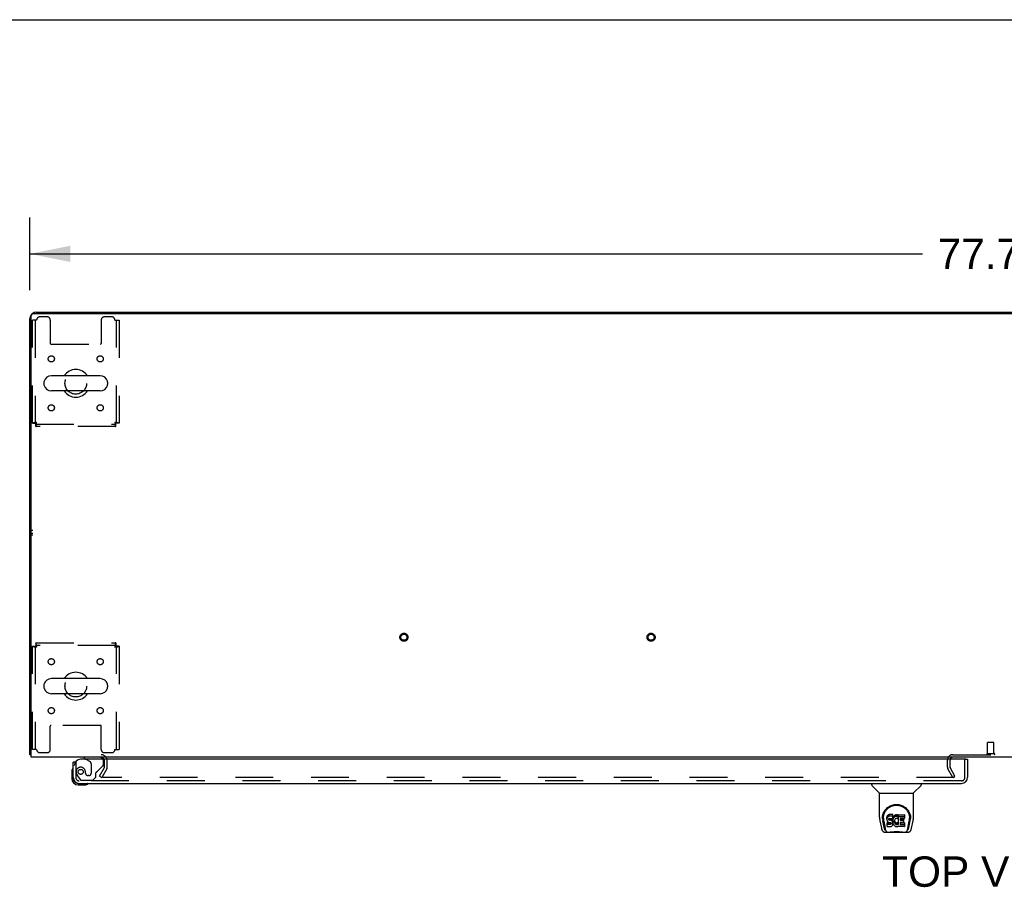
# Model space of a CAD drawing. Header units: inches. Extents: x 0 to 278, y 0 to 180.
# Tile 69 of 77: x 57 to 97, y 145 to 180. Entities that reach past the tile are written whole.
import ezdxf

# ---------------------------------------------------------------- set-up
doc = ezdxf.new("R2010")
doc.units = ezdxf.units.IN
doc.header["$LTSCALE"] = 15.310625
doc.header["$MEASUREMENT"] = 0
doc.linetypes.add('HIDDEN', pattern=[0.2, 0.1, -0.1])
doc.layers.get('0').update_dxf_attribs({"linetype": 'CONTINUOUS'})
for name, color, linetype in [('DEFAULT_2', 8, 'HIDDEN'), ('DIMENSIONS', 7, 'CONTINUOUS'), ('LEFTHAND_DOOR_ASSEMBLY', 7, 'CONTINUOUS'), ('WITNESSMARKS', 7, 'CONTINUOUS')]:
    doc.layers.add(name, color=color, linetype=linetype)
doc.styles.get("Standard").update_dxf_attribs({"font": 'arial.ttf'})
doc.dimstyles.new('DIMSTYLE_1', dxfattribs={"dimtxt": 1.228125, "dimasz": 1.6375, "dimexe": 0.09, "dimexo": 0.07, "dimgap": 0.0375, "dimtad": 0, "dimtih": 1, "dimtoh": 1, "dimzin": 4, "dimdsep": 46, "dimtxsty": 'Standard', "dimblk": '_FILLED', "dimblk1": '_FILLED', "dimblk2": '_FILLED', "dimcen": 0.09, "dimadec": 3, "dimazin": 1, "dimtfac": 1, "dimtdec": 3, "dimtofl": 0, "dimtmove": 0, "dimatfit": 3, "dimldrblk": '_FILLED', "dimfxl": 0, "dimtolj": 1, "dimtzin": 4, "dimarcsym": 0})

# ---------------------------------------------------------------- blocks, each defined once
blk = doc.blocks.new('_FILLED')
at = {"color": 0, "linetype": 'ByBlock'}
blk.add_solid([(0, 0), (-1, 0.2), (-1, -0.2)], dxfattribs=at)
blk = doc.blocks.new('*D1')
at = {"layer": 'DIMENSIONS', "color": 2, "linetype": 'Continuous'}
for p, q in [((57.697, 169.189), (57.697, 172.126)), ((135.447, 169.189), (135.447, 172.126)), ((57.697, 170.652), (93.812, 170.652)), ((135.447, 170.652), (99.332, 170.652))]:
    blk.add_line(p, q, dxfattribs=at)
at = {"layer": 'DIMENSIONS', "color": 2, "linetype": 'Continuous', "xscale": 1.6375, "yscale": 1.6375, "zscale": 1.6375, "rotation": 180}
blk.add_blockref('_FILLED', (57.697, 170.652), dxfattribs=at)
at = {"layer": 'DIMENSIONS', "color": 2, "linetype": 'Continuous', "xscale": 1.6375, "yscale": 1.6375, "zscale": 1.6375}
blk.add_blockref('_FILLED', (135.447, 170.652), dxfattribs=at)
at = {"layer": 'DIMENSIONS', "color": 2, "linetype": 'Continuous', "insert": (96.572, 171.266), "char_height": 1.2281, "width": 4.29159, "attachment_point": 2, "line_spacing_factor": 0.9}
blk.add_mtext('77.75', dxfattribs=at)

msp = doc.modelspace()

# ---------------------------------------------------------------- linework, layer by layer
at = {"color": 7, "linetype": 'Continuous'}
for p, q in [((0, 180.125), (278.375, 180.125)), ((65.197, 168.289), (65.197, 168.237)), ((65.197, 168.289), (127.947, 168.289)), ((96.572, 168.289), (96.572, 168.237)), ((58.263, 165.458), (58.263, 165.37)), ((60.538, 165.72), (58.563, 165.72)), ((60.838, 165.458), (60.838, 165.37)), ((60.538, 165.108), (58.563, 165.108)), ((60.538, 153.47), (58.563, 153.47)), ((58.263, 153.208), (58.263, 153.12)), ((60.838, 153.208), (60.838, 153.12)), ((60.538, 152.858), (58.563, 152.858)), ((57.749, 150.393), (57.697, 150.393))]:
    msp.add_line(p, q, dxfattribs=at)
at = {"color": 3, "linetype": 'Continuous'}
for p, q in [((57.749, 150.289), (57.749, 168.177)), ((57.809, 168.237), (135.335, 168.237)), ((57.943, 168.289), (65.197, 168.289)), ((57.697, 150.393), (57.697, 168.042)), ((135.395, 150.289), (57.749, 150.289))]:
    msp.add_line(p, q, dxfattribs=at)
for points in [[(57.725, 150.379), (57.721, 150.379), (57.717, 150.38), (57.714, 150.381), (57.712, 150.382), (57.709, 150.383), (57.706, 150.383), (57.704, 150.384), (57.702, 150.385), (57.7, 150.387), (57.699, 150.388), (57.698, 150.389), (57.697, 150.39), (57.697, 150.391), (57.697, 150.393)], [(57.749, 150.373), (57.749, 150.373), (57.745, 150.374), (57.74, 150.375), (57.736, 150.376), (57.732, 150.377), (57.725, 150.379)]]:
    msp.add_lwpolyline(points, dxfattribs=at)
for centre, radius, start, end in [((57.943, 168.042), 0.246, 140.5601, 180), ((57.809, 168.177), 0.06, 90, 180), ((57.943, 168.042), 0.246, 90, 129.4399), ((60.575, 150.146), 0.142, 26.4666, 90), ((95.041, 150.174), 0.115, 115.1781, 161.7549)]:
    msp.add_arc(centre, radius, start, end, dxfattribs=at)
at = {"color": 7, "linetype": 'Continuous'}
for centre, radius, start, end in [((59.551, 165.414), 0.562, 32.9567, 147.0433), ((58.407, 165.458), 0.144, 164.3697, 180), ((58.407, 165.37), 0.144, 180, 195.6303), ((58.563, 165.414), 0.306, 90, 164.3697), ((60.538, 165.414), 0.306, 15.6303, 90), ((60.695, 165.458), 0.144, 0, 15.6303), ((60.695, 165.37), 0.144, 344.3697, 360), ((58.563, 165.414), 0.306, 195.6303, 270), ((59.551, 165.414), 0.562, 212.956, 327.044), ((60.538, 165.414), 0.306, 270, 344.3697), ((58.563, 153.164), 0.306, 90, 164.3697), ((59.551, 153.164), 0.562, 32.9567, 147.0433), ((60.538, 153.164), 0.306, 15.6303, 90), ((58.407, 153.208), 0.144, 164.3697, 180), ((58.407, 153.12), 0.144, 180, 195.6303), ((58.563, 153.164), 0.306, 195.6303, 270), ((60.538, 153.164), 0.306, 270, 344.3697), ((60.695, 153.208), 0.144, 0, 15.6303), ((60.695, 153.12), 0.144, 344.3697, 360), ((59.551, 153.164), 0.562, 212.956, 327.044)]:
    msp.add_arc(centre, radius, start, end, dxfattribs=at)
at = {"layer": 'DEFAULT_2', "color": 8, "linetype": 'HIDDEN'}
for p, q in [((57.801, 163.798), (57.801, 167.976)), ((57.968, 167.976), (57.801, 167.976)), ((57.905, 167.976), (57.905, 163.798)), ((58.395, 168.101), (58.093, 168.101)), ((58.52, 167.976), (58.52, 167.031)), ((60.582, 167.976), (60.582, 167.031)), ((61.009, 168.101), (60.707, 168.101)), ((61.134, 167.976), (61.301, 167.976)), ((61.197, 163.798), (61.197, 167.976)), ((61.301, 167.976), (61.301, 163.798)), ((58.55, 167.001), (60.552, 167.001)), ((57.801, 163.798), (57.905, 163.798)), ((57.935, 163.664), (57.935, 163.768)), ((57.935, 163.768), (61.167, 163.768)), ((61.167, 163.664), (61.167, 163.768)), ((61.301, 163.798), (61.197, 163.798)), ((61.167, 163.664), (57.935, 163.664)), ((57.801, 150.601), (57.801, 154.78)), ((57.801, 154.78), (57.905, 154.78)), ((57.905, 154.78), (57.905, 150.601)), ((57.935, 154.914), (57.935, 154.81)), ((57.935, 154.914), (61.167, 154.914)), ((61.167, 154.81), (57.935, 154.81)), ((61.167, 154.914), (61.167, 154.81)), ((61.197, 150.601), (61.197, 154.78)), ((61.301, 154.78), (61.197, 154.78)), ((61.301, 154.78), (61.301, 150.601)), ((58.52, 150.601), (58.52, 151.546)), ((60.552, 151.576), (58.55, 151.576)), ((60.582, 150.601), (60.582, 151.546)), ((57.968, 150.601), (57.801, 150.601)), ((61.134, 150.601), (61.301, 150.601)), ((96.448, 150.436), (96.448, 150.883)), ((96.458, 150.893), (96.686, 150.893)), ((96.696, 150.436), (96.696, 150.883)), ((58.093, 150.476), (58.395, 150.476)), ((60.707, 150.476), (61.009, 150.476)), ((95.041, 150.393), (98.103, 150.393)), ((96.43, 150.436), (96.714, 150.436)), ((60.517, 149.528), (60.713, 149.868)), ((60.803, 149.816), (60.607, 149.476)), ((60.718, 149.885), (60.718, 150.146)), ((60.822, 149.885), (60.822, 150.146)), ((94.822, 149.885), (94.822, 150.174)), ((95.036, 149.476), (94.84, 149.816)), ((94.926, 149.885), (94.926, 150.174)), ((95.126, 149.528), (94.93, 149.868)), ((60.517, 149.528), (60.607, 149.476)), ((95.103, 149.476), (60.653, 149.476)), ((95.036, 149.476), (95.126, 149.528))]:
    msp.add_line(p, q, dxfattribs=at)
for points in [[(57.968, 163.831), (57.949, 163.829), (57.931, 163.826), (57.913, 163.824), (57.895, 163.822), (57.879, 163.819), (57.864, 163.817), (57.85, 163.814), (57.837, 163.812), (57.826, 163.81), (57.817, 163.807), (57.81, 163.805), (57.805, 163.803), (57.802, 163.8), (57.801, 163.798)], [(57.968, 163.831), (57.961, 163.829), (57.954, 163.826), (57.947, 163.824), (57.94, 163.822), (57.934, 163.819), (57.929, 163.817), (57.923, 163.814), (57.919, 163.812), (57.914, 163.81), (57.911, 163.807), (57.908, 163.805), (57.906, 163.803), (57.905, 163.8), (57.905, 163.798)], [(57.935, 163.664), (57.937, 163.665), (57.94, 163.668), (57.942, 163.673), (57.944, 163.68), (57.947, 163.69), (57.949, 163.7), (57.951, 163.713), (57.954, 163.727), (57.956, 163.742), (57.958, 163.758), (57.961, 163.776), (57.963, 163.794), (57.965, 163.812), (57.968, 163.831)], [(57.935, 163.768), (57.937, 163.768), (57.94, 163.77), (57.942, 163.771), (57.944, 163.774), (57.947, 163.778), (57.949, 163.782), (57.951, 163.786), (57.954, 163.792), (57.956, 163.797), (57.958, 163.804), (57.961, 163.81), (57.963, 163.817), (57.965, 163.824), (57.968, 163.831)], [(61.197, 163.798), (61.196, 163.8), (61.195, 163.803), (61.193, 163.805), (61.191, 163.807), (61.187, 163.81), (61.183, 163.812), (61.178, 163.814), (61.173, 163.817), (61.167, 163.819), (61.161, 163.822), (61.155, 163.824), (61.148, 163.826), (61.141, 163.829), (61.134, 163.831)], [(61.134, 163.831), (61.136, 163.812), (61.139, 163.794), (61.141, 163.776), (61.143, 163.758), (61.146, 163.742), (61.148, 163.727), (61.15, 163.713), (61.153, 163.7), (61.155, 163.69), (61.157, 163.68), (61.16, 163.673), (61.162, 163.668), (61.164, 163.665), (61.167, 163.664)], [(61.301, 163.798), (61.3, 163.8), (61.297, 163.803), (61.291, 163.805), (61.284, 163.807), (61.275, 163.81), (61.264, 163.812), (61.252, 163.814), (61.238, 163.817), (61.223, 163.819), (61.206, 163.822), (61.189, 163.824), (61.171, 163.826), (61.153, 163.829), (61.134, 163.831)], [(61.134, 163.831), (61.136, 163.824), (61.139, 163.817), (61.141, 163.81), (61.143, 163.804), (61.146, 163.797), (61.148, 163.792), (61.15, 163.786), (61.153, 163.782), (61.155, 163.778), (61.157, 163.774), (61.16, 163.771), (61.162, 163.77), (61.164, 163.768), (61.167, 163.768)], [(57.801, 154.78), (57.802, 154.778), (57.805, 154.775), (57.81, 154.773), (57.817, 154.771), (57.826, 154.768), (57.837, 154.766), (57.85, 154.763), (57.864, 154.761), (57.879, 154.759), (57.895, 154.756), (57.913, 154.754), (57.931, 154.752), (57.949, 154.749), (57.968, 154.747)], [(57.905, 154.78), (57.905, 154.778), (57.906, 154.775), (57.908, 154.773), (57.911, 154.771), (57.914, 154.768), (57.919, 154.766), (57.923, 154.763), (57.929, 154.761), (57.934, 154.759), (57.94, 154.756), (57.947, 154.754), (57.954, 154.752), (57.961, 154.749), (57.968, 154.747)], [(57.968, 154.747), (57.965, 154.766), (57.963, 154.784), (57.961, 154.802), (57.958, 154.819), (57.956, 154.836), (57.954, 154.851), (57.951, 154.865), (57.949, 154.878), (57.947, 154.888), (57.944, 154.897), (57.942, 154.905), (57.94, 154.91), (57.937, 154.913), (57.935, 154.914)], [(57.968, 154.747), (57.965, 154.754), (57.963, 154.761), (57.961, 154.768), (57.958, 154.774), (57.956, 154.78), (57.954, 154.786), (57.951, 154.792), (57.949, 154.796), (57.947, 154.8), (57.944, 154.804), (57.942, 154.806), (57.94, 154.808), (57.937, 154.81), (57.935, 154.81)], [(61.167, 154.914), (61.164, 154.913), (61.162, 154.91), (61.16, 154.905), (61.157, 154.897), (61.155, 154.888), (61.153, 154.878), (61.15, 154.865), (61.148, 154.851), (61.146, 154.836), (61.143, 154.819), (61.141, 154.802), (61.139, 154.784), (61.136, 154.766), (61.134, 154.747)], [(61.167, 154.81), (61.164, 154.81), (61.162, 154.808), (61.16, 154.806), (61.157, 154.804), (61.155, 154.8), (61.153, 154.796), (61.15, 154.792), (61.148, 154.786), (61.146, 154.78), (61.143, 154.774), (61.141, 154.768), (61.139, 154.761), (61.136, 154.754), (61.134, 154.747)], [(61.134, 154.747), (61.141, 154.749), (61.148, 154.752), (61.155, 154.754), (61.161, 154.756), (61.167, 154.759), (61.173, 154.761), (61.178, 154.763), (61.183, 154.766), (61.187, 154.768), (61.191, 154.771), (61.193, 154.773), (61.195, 154.775), (61.196, 154.778), (61.197, 154.78)], [(61.134, 154.747), (61.153, 154.749), (61.171, 154.752), (61.189, 154.754), (61.206, 154.756), (61.223, 154.759), (61.238, 154.761), (61.252, 154.763), (61.264, 154.766), (61.275, 154.768), (61.284, 154.771), (61.291, 154.773), (61.297, 154.775), (61.3, 154.778), (61.301, 154.78)], [(60.635, 149.502), (60.635, 149.5), (60.634, 149.498), (60.634, 149.496), (60.633, 149.494), (60.633, 149.494)], [(60.633, 149.494), (60.633, 149.492), (60.634, 149.49), (60.634, 149.488), (60.635, 149.486), (60.636, 149.485), (60.638, 149.483), (60.639, 149.482), (60.641, 149.48), (60.643, 149.479), (60.645, 149.478), (60.647, 149.477)], [(60.653, 149.476), (60.651, 149.477), (60.649, 149.477), (60.647, 149.477)]]:
    msp.add_lwpolyline(points, dxfattribs=at)
for centre, radius in [((58.561, 166.404), 0.125), ((60.54, 166.404), 0.125), ((59.551, 165.414), 0.438), ((58.561, 164.424), 0.125), ((60.54, 164.424), 0.125), ((72.829, 155.143), 0.164), ((72.829, 155.143), 0.124), ((82.829, 155.143), 0.164), ((82.829, 155.143), 0.124), ((58.561, 154.154), 0.125), ((60.54, 154.154), 0.125), ((59.551, 153.164), 0.438), ((58.561, 152.174), 0.125), ((60.54, 152.174), 0.125)]:
    msp.add_circle(centre, radius, dxfattribs=at)
for centre, radius, start, end in [((58.093, 167.976), 0.125, 90, 180), ((58.395, 167.976), 0.125, 0, 90), ((60.707, 167.976), 0.125, 90, 180), ((61.009, 167.976), 0.125, 0, 90), ((58.55, 167.031), 0.03, 180, 270), ((60.552, 167.031), 0.03, 270, 360), ((58.55, 151.546), 0.03, 90, 180), ((60.552, 151.546), 0.03, 0, 90), ((58.093, 150.601), 0.125, 180, 270), ((58.395, 150.601), 0.125, 270, 360), ((60.707, 150.601), 0.125, 180, 270), ((61.009, 150.601), 0.125, 270, 360), ((96.458, 150.883), 0.01, 90, 180), ((96.686, 150.883), 0.01, 0, 90), ((60.575, 150.146), 0.246, 0, 90), ((60.575, 150.146), 0.142, 0, 26.4666), ((95.041, 150.174), 0.219, 90, 180), ((95.041, 150.174), 0.115, 161.7549, 180), ((95.041, 150.174), 0.115, 90, 115.1781), ((96.43, 150.414), 0.0215, 90, 270), ((96.714, 150.414), 0.0215, 270, 90), ((60.685, 149.885), 0.033, 330, 360), ((60.685, 149.885), 0.137, 330, 360), ((94.959, 149.885), 0.137, 180, 210), ((94.959, 149.885), 0.033, 180, 210)]:
    msp.add_arc(centre, radius, start, end, dxfattribs=at)
at = {"layer": 'LEFTHAND_DOOR_ASSEMBLY', "color": 3, "linetype": 'Continuous'}
for p, q in [((95.572, 150.21), (59.739, 150.21)), ((95.634, 150.21), (95.634, 149.477)), ((59.447, 149.477), (59.447, 150.085)), ((59.693, 149.231), (95.388, 149.231))]:
    msp.add_line(p, q, dxfattribs=at)
at = {"layer": 'LEFTHAND_DOOR_ASSEMBLY', "color": 7, "linetype": 'Continuous'}
for p, q in [((59.889, 150.289), (59.889, 150.25)), ((59.889, 150.25), (59.958, 150.21)), ((95.572, 150.21), (95.634, 150.21)), ((59.522, 150.085), (59.447, 150.085)), ((59.387, 149.69), (59.387, 149.434)), ((59.447, 149.477), (59.447, 149.434)), ((59.65, 149.231), (59.693, 149.231)), ((59.65, 149.171), (59.906, 149.171)), ((91.755, 149.231), (91.755, 149.169)), ((92.065, 148.843), (91.767, 149.141)), ((93.454, 148.843), (93.752, 149.141)), ((93.763, 149.231), (93.763, 149.169)), ((92.07, 148.837), (93.448, 148.837)), ((92.07, 147.865), (92.07, 148.837)), ((93.448, 147.866), (93.448, 148.837)), ((92.188, 147.811), (92.188, 147.81)), ((92.196, 147.897), (92.194, 147.833)), ((92.232, 147.824), (92.232, 147.8)), ((92.375, 147.869), (92.373, 147.845)), ((92.373, 147.778), (92.373, 147.845)), ((92.38, 147.892), (92.375, 147.869)), ((92.375, 147.802), (92.375, 147.869)), ((92.38, 147.825), (92.375, 147.802)), ((92.389, 147.915), (92.38, 147.892)), ((92.38, 147.825), (92.38, 147.892)), ((92.389, 147.848), (92.38, 147.825)), ((92.403, 147.934), (92.389, 147.915)), ((92.389, 147.848), (92.389, 147.915)), ((92.403, 147.868), (92.389, 147.848)), ((92.412, 147.942), (92.403, 147.934)), ((92.403, 147.868), (92.403, 147.934)), ((92.412, 147.876), (92.403, 147.868)), ((92.421, 147.949), (92.412, 147.942)), ((92.412, 147.876), (92.412, 147.942)), ((92.421, 147.882), (92.412, 147.876)), ((92.443, 147.959), (92.421, 147.949)), ((92.421, 147.882), (92.421, 147.949)), ((92.443, 147.892), (92.421, 147.882)), ((92.466, 147.966), (92.443, 147.959)), ((92.443, 147.892), (92.443, 147.959)), ((92.466, 147.899), (92.443, 147.892)), ((92.45, 147.803), (92.456, 147.808)), ((92.456, 147.808), (92.47, 147.813)), ((92.458, 147.808), (92.457, 147.809)), ((92.472, 147.804), (92.458, 147.808)), ((92.458, 147.742), (92.458, 147.808)), ((92.606, 147.966), (92.466, 147.966)), ((92.466, 147.899), (92.466, 147.966)), ((92.606, 147.899), (92.466, 147.899)), ((92.47, 147.813), (92.485, 147.814)), ((92.485, 147.814), (92.598, 147.814)), ((92.598, 147.814), (92.604, 147.814)), ((92.604, 147.814), (92.605, 147.82)), ((92.605, 147.82), (92.607, 147.833)), ((92.607, 147.923), (92.606, 147.966)), ((92.606, 147.899), (92.606, 147.966)), ((92.607, 147.856), (92.606, 147.899)), ((92.607, 147.856), (92.607, 147.923)), ((92.607, 147.833), (92.607, 147.856)), ((92.614, 147.824), (92.61, 147.802)), ((92.62, 147.845), (92.614, 147.824)), ((92.614, 147.757), (92.614, 147.824)), ((92.629, 147.866), (92.62, 147.845)), ((92.62, 147.779), (92.62, 147.845)), ((92.64, 147.885), (92.629, 147.866)), ((92.629, 147.799), (92.629, 147.866)), ((92.64, 147.819), (92.629, 147.799)), ((92.652, 147.904), (92.64, 147.885)), ((92.64, 147.819), (92.64, 147.885)), ((92.652, 147.837), (92.64, 147.819)), ((92.667, 147.92), (92.652, 147.904)), ((92.652, 147.837), (92.652, 147.904)), ((92.667, 147.854), (92.652, 147.837)), ((92.683, 147.936), (92.667, 147.92)), ((92.667, 147.854), (92.667, 147.92)), ((92.683, 147.869), (92.667, 147.854)), ((92.702, 147.949), (92.683, 147.936)), ((92.683, 147.869), (92.683, 147.936)), ((92.702, 147.882), (92.683, 147.869)), ((92.722, 147.957), (92.702, 147.949)), ((92.702, 147.882), (92.702, 147.949)), ((92.722, 147.891), (92.702, 147.882)), ((92.746, 147.809), (92.721, 147.799)), ((92.744, 147.962), (92.722, 147.957)), ((92.722, 147.891), (92.722, 147.957)), ((92.744, 147.896), (92.722, 147.891)), ((92.766, 147.965), (92.744, 147.962)), ((92.744, 147.896), (92.744, 147.962)), ((92.766, 147.898), (92.744, 147.896)), ((92.759, 147.813), (92.746, 147.809)), ((92.773, 147.812), (92.759, 147.813)), ((92.766, 147.965), (92.789, 147.964)), ((92.766, 147.898), (92.766, 147.965)), ((92.789, 147.897), (92.766, 147.898)), ((92.786, 147.809), (92.773, 147.812)), ((92.798, 147.804), (92.786, 147.809)), ((92.8, 147.962), (92.789, 147.964)), ((92.789, 147.897), (92.789, 147.964)), ((92.8, 147.896), (92.789, 147.897)), ((92.81, 147.959), (92.8, 147.962)), ((92.8, 147.896), (92.8, 147.962)), ((92.81, 147.892), (92.8, 147.896)), ((92.83, 147.875), (92.804, 147.807)), ((92.829, 147.947), (92.81, 147.959)), ((92.81, 147.892), (92.81, 147.959)), ((92.829, 147.88), (92.81, 147.892)), ((92.829, 147.947), (92.829, 147.88)), ((92.831, 147.943), (92.831, 147.88)), ((92.839, 147.964), (93.076, 147.964)), ((92.839, 147.572), (92.839, 147.964)), ((92.839, 147.897), (93.076, 147.897)), ((92.909, 147.809), (92.909, 147.742)), ((93.076, 147.814), (92.914, 147.814)), ((93.08, 147.959), (93.08, 147.818)), ((93.323, 147.897), (93.324, 147.833)), ((93.33, 147.81), (93.33, 147.811)), ((92.085, 147.722), (92.151, 147.417)), ((92.258, 147.445), (92.205, 147.715)), ((92.242, 147.702), (92.299, 147.41)), ((92.375, 147.802), (92.373, 147.778)), ((92.373, 147.778), (92.374, 147.754)), ((92.374, 147.754), (92.378, 147.731)), ((92.376, 147.493), (92.376, 147.634)), ((92.378, 147.731), (92.386, 147.709)), ((92.439, 147.639), (92.38, 147.639)), ((92.38, 147.572), (92.38, 147.639)), ((92.439, 147.572), (92.38, 147.572)), ((92.381, 147.488), (92.525, 147.488)), ((92.386, 147.709), (92.399, 147.689)), ((92.399, 147.689), (92.415, 147.671)), ((92.415, 147.671), (92.435, 147.658)), ((92.435, 147.658), (92.446, 147.654)), ((92.5, 147.64), (92.439, 147.639)), ((92.439, 147.572), (92.439, 147.639)), ((92.5, 147.573), (92.439, 147.572)), ((92.444, 147.767), (92.445, 147.782)), ((92.445, 147.759), (92.444, 147.767)), ((92.445, 147.782), (92.447, 147.797)), ((92.445, 147.759), (92.445, 147.782)), ((92.447, 147.752), (92.445, 147.759)), ((92.446, 147.654), (92.458, 147.652)), ((92.447, 147.797), (92.45, 147.803)), ((92.447, 147.752), (92.447, 147.797)), ((92.452, 147.746), (92.447, 147.752)), ((92.452, 147.746), (92.452, 147.805)), ((92.458, 147.742), (92.452, 147.746)), ((92.472, 147.738), (92.458, 147.742)), ((92.458, 147.652), (92.506, 147.651)), ((92.496, 147.805), (92.472, 147.804)), ((92.472, 147.738), (92.472, 147.804)), ((92.496, 147.738), (92.472, 147.738)), ((92.52, 147.804), (92.496, 147.805)), ((92.496, 147.738), (92.496, 147.805)), ((92.52, 147.737), (92.496, 147.738)), ((92.515, 147.641), (92.5, 147.64)), ((92.5, 147.573), (92.5, 147.64)), ((92.515, 147.574), (92.5, 147.573)), ((92.506, 147.651), (92.513, 147.651)), ((92.513, 147.651), (92.52, 147.648)), ((92.522, 147.644), (92.515, 147.641)), ((92.515, 147.574), (92.515, 147.641)), ((92.522, 147.577), (92.515, 147.574)), ((92.544, 147.799), (92.52, 147.804)), ((92.52, 147.737), (92.52, 147.804)), ((92.544, 147.732), (92.52, 147.737)), ((92.52, 147.648), (92.526, 147.644)), ((92.524, 147.646), (92.522, 147.644)), ((92.522, 147.577), (92.522, 147.644)), ((92.527, 147.583), (92.522, 147.577)), ((92.525, 147.488), (92.537, 147.489)), ((92.526, 147.644), (92.531, 147.638)), ((92.527, 147.583), (92.527, 147.642)), ((92.537, 147.595), (92.527, 147.583)), ((92.531, 147.638), (92.538, 147.624)), ((92.537, 147.595), (92.537, 147.626)), ((92.539, 147.602), (92.537, 147.595)), ((92.537, 147.489), (92.548, 147.493)), ((92.538, 147.624), (92.54, 147.609)), ((92.539, 147.602), (92.539, 147.614)), ((92.54, 147.609), (92.539, 147.602)), ((92.555, 147.794), (92.544, 147.799)), ((92.544, 147.732), (92.544, 147.799)), ((92.555, 147.727), (92.544, 147.732)), ((92.548, 147.493), (92.567, 147.507)), ((92.565, 147.787), (92.555, 147.794)), ((92.555, 147.727), (92.555, 147.794)), ((92.565, 147.72), (92.555, 147.727)), ((92.582, 147.77), (92.565, 147.787)), ((92.565, 147.72), (92.565, 147.787)), ((92.582, 147.703), (92.565, 147.72)), ((92.567, 147.507), (92.584, 147.524)), ((92.595, 147.75), (92.582, 147.77)), ((92.582, 147.703), (92.582, 147.77)), ((92.595, 147.683), (92.582, 147.703)), ((92.584, 147.524), (92.591, 147.534)), ((92.591, 147.534), (92.597, 147.545)), ((92.604, 147.728), (92.595, 147.75)), ((92.595, 147.683), (92.595, 147.75)), ((92.604, 147.661), (92.595, 147.683)), ((92.597, 147.545), (92.605, 147.567)), ((92.605, 147.724), (92.604, 147.728)), ((92.604, 147.661), (92.604, 147.728)), ((92.611, 147.638), (92.604, 147.661)), ((92.61, 147.802), (92.605, 147.758)), ((92.605, 147.691), (92.605, 147.758)), ((92.61, 147.735), (92.605, 147.691)), ((92.605, 147.691), (92.606, 147.669)), ((92.605, 147.567), (92.611, 147.59)), ((92.606, 147.669), (92.609, 147.646)), ((92.609, 147.646), (92.614, 147.625)), ((92.61, 147.735), (92.61, 147.802)), ((92.614, 147.757), (92.61, 147.735)), ((92.613, 147.614), (92.611, 147.638)), ((92.611, 147.59), (92.613, 147.614)), ((92.613, 147.614), (92.613, 147.629)), ((92.62, 147.779), (92.614, 147.757)), ((92.614, 147.625), (92.621, 147.604)), ((92.629, 147.799), (92.62, 147.779)), ((92.621, 147.604), (92.642, 147.564)), ((92.642, 147.564), (92.655, 147.546)), ((92.655, 147.546), (92.67, 147.529)), ((92.67, 147.529), (92.686, 147.514)), ((92.679, 147.733), (92.675, 147.706)), ((92.675, 147.706), (92.675, 147.68)), ((92.675, 147.68), (92.676, 147.666)), ((92.676, 147.666), (92.676, 147.706)), ((92.676, 147.666), (92.679, 147.654)), ((92.678, 147.726), (92.679, 147.72)), ((92.683, 147.746), (92.679, 147.733)), ((92.679, 147.72), (92.689, 147.696)), ((92.679, 147.654), (92.679, 147.72)), ((92.679, 147.654), (92.689, 147.629)), ((92.688, 147.758), (92.683, 147.746)), ((92.686, 147.514), (92.704, 147.5)), ((92.702, 147.781), (92.688, 147.758)), ((92.689, 147.696), (92.703, 147.672)), ((92.689, 147.629), (92.689, 147.696)), ((92.689, 147.629), (92.703, 147.606)), ((92.711, 147.791), (92.702, 147.781)), ((92.703, 147.672), (92.711, 147.662)), ((92.703, 147.606), (92.703, 147.672)), ((92.703, 147.606), (92.711, 147.596)), ((92.704, 147.5), (92.714, 147.495)), ((92.721, 147.799), (92.711, 147.791)), ((92.711, 147.662), (92.722, 147.653)), ((92.711, 147.596), (92.711, 147.662)), ((92.711, 147.596), (92.722, 147.587)), ((92.714, 147.495), (92.724, 147.492)), ((92.722, 147.653), (92.733, 147.646)), ((92.722, 147.587), (92.722, 147.653)), ((92.722, 147.587), (92.733, 147.579)), ((92.724, 147.492), (92.746, 147.486)), ((92.733, 147.646), (92.745, 147.641)), ((92.733, 147.579), (92.733, 147.646)), ((92.733, 147.579), (92.745, 147.574)), ((92.745, 147.641), (92.758, 147.639)), ((92.745, 147.574), (92.745, 147.641)), ((92.745, 147.574), (92.758, 147.572)), ((92.746, 147.486), (92.768, 147.484)), ((92.758, 147.639), (92.772, 147.638)), ((92.758, 147.572), (92.758, 147.639)), ((92.758, 147.572), (92.772, 147.572)), ((92.768, 147.484), (92.79, 147.487)), ((92.772, 147.638), (92.785, 147.64)), ((92.772, 147.572), (92.772, 147.638)), ((92.772, 147.572), (92.785, 147.574)), ((92.785, 147.64), (92.798, 147.644)), ((92.785, 147.574), (92.785, 147.64)), ((92.785, 147.574), (92.798, 147.578)), ((92.79, 147.487), (92.811, 147.493)), ((92.798, 147.644), (92.81, 147.65)), ((92.798, 147.578), (92.798, 147.644)), ((92.798, 147.578), (92.81, 147.583)), ((92.81, 147.65), (92.821, 147.657)), ((92.81, 147.583), (92.81, 147.65)), ((92.81, 147.583), (92.821, 147.591)), ((92.811, 147.493), (92.83, 147.505)), ((92.821, 147.657), (92.821, 147.591)), ((92.827, 147.656), (92.839, 147.639)), ((92.827, 147.589), (92.839, 147.572)), ((92.841, 147.505), (92.83, 147.505)), ((92.83, 147.505), (92.83, 147.505)), ((92.841, 147.492), (92.841, 147.505)), ((93.077, 147.488), (92.845, 147.488)), ((92.91, 147.651), (92.91, 147.573)), ((92.914, 147.804), (93.045, 147.804)), ((92.914, 147.737), (93.045, 147.737)), ((93.045, 147.655), (92.915, 147.655)), ((92.915, 147.636), (93.077, 147.636)), ((92.915, 147.569), (93.077, 147.569)), ((93.049, 147.8), (93.049, 147.66)), ((93.081, 147.631), (93.081, 147.492)), ((93.22, 147.41), (93.276, 147.699)), ((93.261, 147.445), (93.314, 147.715)), ((93.276, 147.699), (93.277, 147.703)), ((93.368, 147.417), (93.433, 147.722)), ((92.275, 147.262), (92.501, 147.262)), ((92.309, 147.341), (92.316, 147.341)), ((92.315, 147.345), (92.318, 147.336)), ((92.319, 147.335), (92.318, 147.336)), ((92.361, 147.262), (92.36, 147.262)), ((92.521, 147.243), (92.501, 147.263)), ((92.997, 147.243), (92.521, 147.243)), ((92.997, 147.243), (93.018, 147.263)), ((93.017, 147.262), (93.244, 147.262)), ((93.159, 147.262), (93.158, 147.262)), ((93.2, 147.336), (93.204, 147.345)), ((93.2, 147.335), (93.2, 147.336)), ((93.202, 147.341), (93.209, 147.341))]:
    msp.add_line(p, q, dxfattribs=at)
at = {"layer": 'LEFTHAND_DOOR_ASSEMBLY', "color": 8, "linetype": 'HIDDEN'}
for p, q in [((60.519, 150.289), (59.889, 150.289)), ((59.958, 150.21), (60.127, 150.112)), ((95.53, 149.477), (95.53, 150.21)), ((59.551, 150.085), (59.522, 150.085)), ((59.551, 150.085), (59.551, 149.477)), ((60.177, 150.025), (60.177, 149.646)), ((60.427, 149.719), (60.647, 149.939)), ((60.676, 150.009), (60.676, 150.132)), ((59.625, 149.534), (59.727, 149.39)), ((59.948, 149.646), (59.948, 149.635)), ((60.079, 149.548), (60.046, 149.548)), ((60.243, 149.356), (60.369, 149.482)), ((60.369, 149.482), (60.369, 149.661)), ((95.388, 149.335), (59.693, 149.335)), ((59.791, 149.356), (60.243, 149.356))]:
    msp.add_line(p, q, dxfattribs=at)
at = {"layer": 'LEFTHAND_DOOR_ASSEMBLY', "color": 7, "linetype": 'Continuous'}
for points in [[(92.189, 147.823), (92.191, 147.865), (92.198, 147.914), (92.209, 147.961), (92.223, 148.006), (92.24, 148.047), (92.26, 148.087), (92.282, 148.124), (92.307, 148.159), (92.334, 148.191), (92.364, 148.222), (92.395, 148.25), (92.429, 148.276), (92.465, 148.299), (92.502, 148.32), (92.542, 148.338), (92.583, 148.353), (92.626, 148.365), (92.67, 148.374), (92.715, 148.379), (92.76, 148.381), (92.805, 148.379), (92.849, 148.374), (92.893, 148.365), (92.936, 148.353), (92.977, 148.338), (93.017, 148.32), (93.054, 148.299), (93.09, 148.275), (93.124, 148.25), (93.155, 148.221), (93.185, 148.191), (93.212, 148.158), (93.237, 148.123), (93.259, 148.086), (93.279, 148.047), (93.296, 148.005), (93.31, 147.96), (93.321, 147.914), (93.328, 147.864), (93.33, 147.823)], [(92.232, 147.824), (92.233, 147.844), (92.234, 147.868), (92.237, 147.892), (92.241, 147.916), (92.245, 147.939), (92.251, 147.962), (92.258, 147.985), (92.265, 148.007), (92.274, 148.029), (92.283, 148.05), (92.294, 148.07), (92.305, 148.09), (92.316, 148.109), (92.328, 148.127), (92.341, 148.144), (92.354, 148.161), (92.368, 148.176), (92.382, 148.191), (92.396, 148.205), (92.411, 148.219), (92.426, 148.232), (92.441, 148.244), (92.457, 148.255), (92.472, 148.265), (92.488, 148.275), (92.504, 148.284), (92.52, 148.293), (92.536, 148.301), (92.551, 148.308), (92.567, 148.314), (92.583, 148.32), (92.599, 148.326), (92.615, 148.33), (92.631, 148.335), (92.647, 148.338), (92.663, 148.342), (92.679, 148.344), (92.695, 148.347), (92.711, 148.348), (92.727, 148.349), (92.743, 148.35), (92.759, 148.35), (92.774, 148.35), (92.79, 148.35), (92.806, 148.348), (92.822, 148.347), (92.838, 148.344), (92.854, 148.342), (92.87, 148.339), (92.886, 148.335), (92.902, 148.331), (92.918, 148.326), (92.934, 148.321), (92.95, 148.315), (92.966, 148.308), (92.982, 148.301), (92.998, 148.293), (93.014, 148.285), (93.03, 148.276), (93.046, 148.266), (93.061, 148.255), (93.076, 148.244), (93.092, 148.232), (93.107, 148.22), (93.122, 148.206), (93.136, 148.192), (93.15, 148.177), (93.164, 148.161), (93.177, 148.144), (93.19, 148.127), (93.202, 148.109), (93.214, 148.09), (93.225, 148.07), (93.235, 148.05), (93.244, 148.029), (93.253, 148.008), (93.261, 147.985), (93.267, 147.963), (93.273, 147.94), (93.278, 147.916), (93.282, 147.892), (93.284, 147.868), (93.286, 147.844), (93.286, 147.824)], [(92.07, 147.865), (92.071, 147.833), (92.074, 147.793), (92.08, 147.753), (92.085, 147.722)], [(92.188, 147.811), (92.188, 147.815), (92.189, 147.823)], [(93.277, 147.703), (93.278, 147.706), (93.278, 147.709), (93.279, 147.712), (93.279, 147.715), (93.28, 147.719), (93.28, 147.722), (93.281, 147.725), (93.281, 147.729), (93.282, 147.732), (93.282, 147.736), (93.283, 147.74), (93.283, 147.744), (93.284, 147.748), (93.284, 147.752), (93.284, 147.756), (93.285, 147.76), (93.285, 147.764), (93.285, 147.769), (93.286, 147.774), (93.286, 147.778), (93.286, 147.783), (93.286, 147.788), (93.286, 147.793), (93.286, 147.798), (93.286, 147.824)], [(93.33, 147.823), (93.33, 147.816), (93.33, 147.811)], [(93.433, 147.722), (93.439, 147.752), (93.444, 147.792), (93.447, 147.832), (93.448, 147.866)], [(92.151, 147.417), (92.153, 147.404), (92.158, 147.385), (92.163, 147.369), (92.168, 147.354), (92.174, 147.34), (92.18, 147.328), (92.187, 147.316), (92.194, 147.306), (92.202, 147.296), (92.211, 147.287), (92.221, 147.279), (92.233, 147.273), (92.245, 147.267), (92.258, 147.264), (92.271, 147.263), (92.275, 147.262)], [(92.232, 147.8), (92.233, 147.784), (92.234, 147.756), (92.237, 147.728), (92.242, 147.702)], [(92.299, 147.41), (92.301, 147.398), (92.304, 147.384), (92.308, 147.371), (92.311, 147.358), (92.315, 147.345)], [(92.38, 147.639), (92.38, 147.639), (92.379, 147.639), (92.379, 147.639), (92.378, 147.638), (92.378, 147.638), (92.378, 147.638), (92.377, 147.638), (92.377, 147.637), (92.377, 147.637), (92.376, 147.636), (92.376, 147.636), (92.376, 147.635), (92.376, 147.635), (92.376, 147.634)], [(92.38, 147.572), (92.38, 147.572), (92.379, 147.572), (92.379, 147.572), (92.378, 147.572), (92.378, 147.571), (92.378, 147.571), (92.377, 147.571), (92.377, 147.57), (92.377, 147.57), (92.376, 147.57), (92.376, 147.569), (92.376, 147.569), (92.376, 147.568), (92.376, 147.567)], [(93.204, 147.345), (93.207, 147.358), (93.211, 147.371), (93.214, 147.384), (93.217, 147.398), (93.22, 147.41)], [(93.244, 147.262), (93.247, 147.263), (93.26, 147.264), (93.273, 147.267), (93.285, 147.272), (93.297, 147.279), (93.307, 147.287), (93.316, 147.296), (93.325, 147.305), (93.332, 147.316), (93.338, 147.327), (93.344, 147.34), (93.35, 147.353), (93.355, 147.369), (93.36, 147.385), (93.365, 147.404), (93.368, 147.417)], [(92.319, 147.335), (92.324, 147.323), (92.33, 147.31), (92.336, 147.299), (92.343, 147.29), (92.351, 147.282), (92.359, 147.275), (92.368, 147.269), (92.377, 147.265), (92.387, 147.263), (92.395, 147.262)], [(92.476, 147.262), (92.496, 147.263), (92.518, 147.265), (92.542, 147.267), (92.566, 147.269), (92.592, 147.272), (92.619, 147.275), (92.646, 147.278), (92.675, 147.28), (92.704, 147.282), (92.733, 147.283), (92.762, 147.283), (92.791, 147.283), (92.82, 147.282), (92.849, 147.28), (92.877, 147.278), (92.903, 147.275), (92.93, 147.272), (92.955, 147.269), (92.979, 147.267), (93.001, 147.264), (93.023, 147.263), (93.043, 147.262)], [(92.476, 147.262), (92.498, 147.263), (92.525, 147.265), (92.552, 147.267), (92.609, 147.273)], [(92.609, 147.273), (92.638, 147.276), (92.668, 147.278), (92.698, 147.28), (92.728, 147.281), (92.759, 147.281), (92.789, 147.281), (92.82, 147.28), (92.85, 147.278), (92.88, 147.276), (92.909, 147.273), (92.966, 147.267)], [(92.966, 147.267), (92.994, 147.265), (93.02, 147.263), (93.043, 147.262)], [(93.124, 147.262), (93.131, 147.263), (93.141, 147.265), (93.151, 147.269), (93.16, 147.275), (93.168, 147.282), (93.175, 147.29), (93.182, 147.299), (93.188, 147.31), (93.195, 147.322), (93.2, 147.335)]]:
    msp.add_lwpolyline(points, dxfattribs=at)
at = {"layer": 'LEFTHAND_DOOR_ASSEMBLY', "color": 8, "linetype": 'HIDDEN'}
msp.add_circle((59.751, 149.698), 0.101, dxfattribs=at)
at = {"layer": 'LEFTHAND_DOOR_ASSEMBLY', "color": 3, "linetype": 'Continuous'}
for centre, radius, start, end in [((59.739, 149.96), 0.25, 90, 180), ((95.572, 150.19), 0.02, 0, 90), ((59.693, 149.477), 0.246, 180, 270), ((95.388, 149.477), 0.246, 270, 360)]:
    msp.add_arc(centre, radius, start, end, dxfattribs=at)
at = {"layer": 'LEFTHAND_DOOR_ASSEMBLY', "color": 7, "linetype": 'Continuous'}
for centre, radius, start, end in [((60.519, 150.132), 0.157, 29.8303, 90), ((59.637, 149.69), 0.25, 149.1101, 180), ((59.435, 149.811), 0.015, 96.3796, 149.1101), ((59.432, 149.811), 0.015, 0, 83.6204), ((59.65, 149.434), 0.263, 180, 270), ((59.65, 149.434), 0.203, 180, 270), ((59.906, 149.421), 0.25, 270, 300.8899), ((60.027, 149.216), 0.015, 6.3796, 90), ((60.027, 149.219), 0.015, 300.8899, 353.6204), ((91.795, 149.169), 0.0394, 180, 225), ((93.724, 149.169), 0.0394, 315, 360), ((92.078, 148.857), 0.0197, 225, 262.5), ((93.44, 148.857), 0.0197, 277.5, 315)]:
    msp.add_arc(centre, radius, start, end, dxfattribs=at)
at = {"layer": 'LEFTHAND_DOOR_ASSEMBLY', "color": 8, "linetype": 'HIDDEN'}
for centre, radius, start, end in [((60.519, 150.132), 0.157, 0, 29.8303), ((59.751, 149.698), 0.187, 17.8482, 196.8439), ((60.077, 150.025), 0.1, 0, 59.908), ((60.576, 150.009), 0.1, 315, 360), ((59.693, 149.477), 0.142, 180, 270), ((59.941, 149.756), 0.386, 196.8439, 215.1), ((59.555, 149.635), 0.393, 1.6599, 17.9298), ((60.046, 149.646), 0.098, 180, 270), ((60.079, 149.646), 0.098, 270, 360), ((60.408, 149.661), 0.039, 111.6096, 180), ((60.357, 149.79), 0.1, 291.6096, 315), ((95.388, 149.477), 0.142, 270, 360), ((59.791, 149.435), 0.079, 215.1, 270)]:
    msp.add_arc(centre, radius, start, end, dxfattribs=at)
at = {"layer": 'LEFTHAND_DOOR_ASSEMBLY', "color": 7, "linetype": 'Continuous'}
for centre, major_axis, ratio, start_param, end_param in [((92.759, 147.823), (0, 0.565), 0.999848, 1.137008, 1.76365), ((92.826, 147.943), (0, 0.00448), 1, -1.566905, -0.665444), ((92.826, 147.877), (0.00448, 0), 1, 0.003842, 0.905353), ((92.914, 147.809), (0, 0.00448), 1, 0, 1.570796), ((93.076, 147.959), (0, 0.00448), 1, -1.570796, 0), ((93.076, 147.893), (0, 0.00448), 1, -1.570796, 0), ((93.076, 147.818), (0.00448, 0), 1, -1.570796, 0), ((92.759, 147.823), (0, 0.565), 0.999848, 4.519536, 5.145564), ((92.315, 147.696), (0.007, 0.354), 0.213027, -3.923008, -3.13761), ((92.381, 147.493), (0, 0.00483), 1, -4.712389, -3.141593), ((92.8, 147.808), (0, 0.00448), 1, -3.557718, -1.937287), ((92.823, 147.654), (0.00448, 0), 1, 1.570796, 2.222579), ((92.823, 147.587), (0.00448, 0), 1, 1.570796, 2.222579), ((92.823, 147.654), (0, 0.00448), 1, -0.975826, 0), ((92.823, 147.587), (0, 0.00448), 1, -0.975826, 0), ((92.845, 147.492), (0.00448, 0), 1, -3.141593, -1.570796), ((92.914, 147.742), (0.00448, 0), 1, -3.141593, -1.570796), ((92.914, 147.809), (0, 0.00448), 1, -4.318436, -3.643865), ((92.915, 147.651), (0, 0.00448), 1, 0, 1.570796), ((92.915, 147.64), (0.00448, 0), 1, -3.141593, -1.570796), ((92.915, 147.573), (0.00448, 0), 1, -3.141593, -1.570796), ((92.914, 147.809), (0.00448, 0), 1, -2.073069, -1.570796), ((93.045, 147.8), (0, 0.00448), 1, -1.570796, 0), ((93.045, 147.733), (0, 0.00448), 1, -1.570796, 0), ((93.045, 147.66), (0.00448, 0), 1, -1.570796, 0), ((93.077, 147.631), (0, 0.00448), 1, -1.570796, 0), ((93.077, 147.564), (0, 0.00448), 1, -1.570796, 0), ((93.077, 147.492), (0.00448, 0), 1, -1.570796, 0), ((93.203, 147.696), (-0.007, 0.354), 0.213027, -3.145575, -2.360177)]:
    msp.add_ellipse(centre, major_axis=major_axis, ratio=ratio, start_param=start_param, end_param=end_param, dxfattribs=at)
at = {"layer": 'WITNESSMARKS', "color": 40, "linetype": 'Continuous'}
for p, q in [((57.749, 159.476), (57.811, 159.476)), ((57.749, 159.351), (57.811, 159.351)), ((57.749, 159.289), (57.811, 159.289))]:
    msp.add_line(p, q, dxfattribs=at)

# ---------------------------------------------------------------- texts
at = {"layer": 'DIMENSIONS', "color": 2, "linetype": 'Continuous', "insert": (96.373, 146.277), "char_height": 1.2281, "width": 8.3686, "attachment_point": 2, "line_spacing_factor": 0.9}
msp.add_mtext('TOP VIEW', dxfattribs=at)

# ---------------------------------------------------------------- dimensions: what is measured, and where the dimension line sits
at = {"layer": 'DIMENSIONS', "color": 2, "linetype": 'Continuous'}
dim = msp.add_linear_dim(base=(57.697, 170.652), p1=(135.447, 172.196), p2=(57.697, 172.196), angle=180, dimstyle='DIMSTYLE_1', dxfattribs=at)
dim.commit()
dim.dimension.update_dxf_attribs({"geometry": '*D1', "text_midpoint": (96.576, 170.636), "dimtype": 160})

doc.saveas('drawing.dxf')
